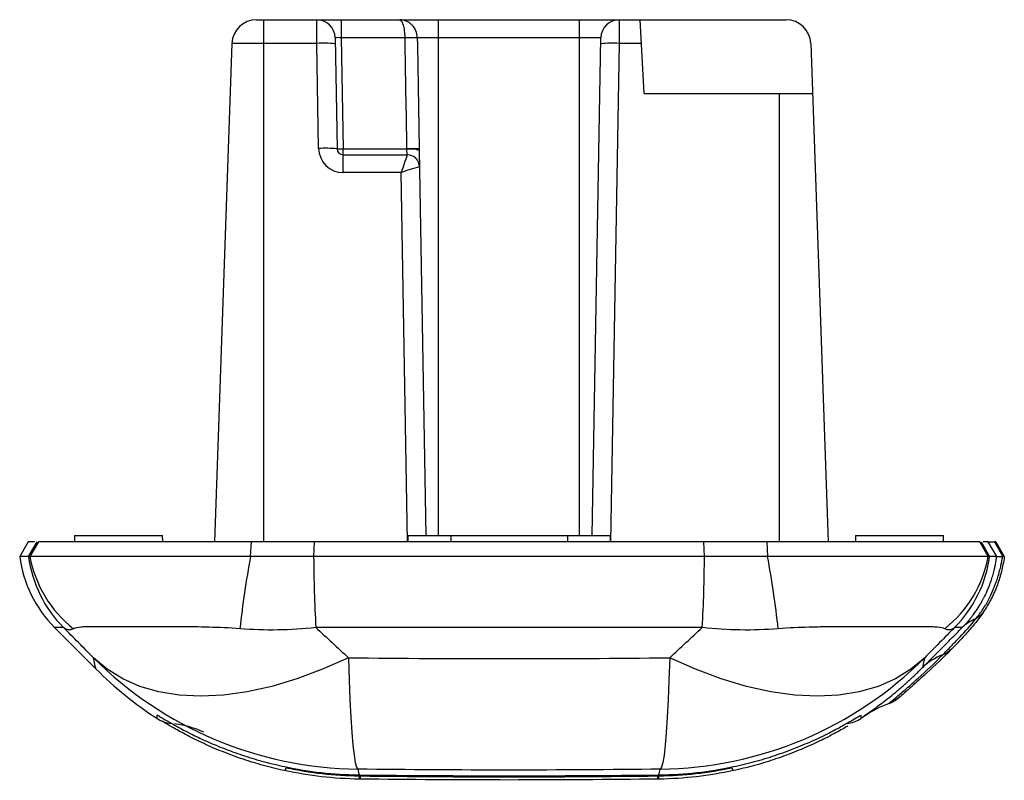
# Paper-space layout '_Right' of a CAD drawing. Header units: millimetres. Extents: x -237.9 to -157.7, y 135.3 to 197.3.
import ezdxf

# ---------------------------------------------------------------- set-up
doc = ezdxf.new("R2010")
doc.units = ezdxf.units.MM

psp = doc.layouts.new('_Right')

# ---------------------------------------------------------------- linework, layer by layer
at = {"color": 7, "linetype": 'Continuous', "lineweight": 25}
for p, q in [((-218.611, 197.275), (-175.477, 197.275)), ((-218.044, 197.275), (-218.044, 154.775)), ((-213.701, 195.345), (-213.71, 197.275)), ((-211.71, 197.275), (-211.71, 195.801)), ((-203.794, 155.275), (-203.794, 197.275)), ((-192.294, 155.275), (-192.294, 197.275)), ((-189.069, 197.275), (-189.078, 195.345)), ((-187.044, 191.275), (-187.358, 197.275)), ((-212.21, 195.801), (-212.052, 186.766)), ((-211.71, 195.801), (-211.552, 186.766)), ((-206.513, 195.801), (-211.71, 195.801)), ((-190.569, 195.801), (-205.515, 195.801)), ((-191.276, 155.275), (-190.569, 195.801)), ((-220.61, 195.345), (-222.026, 154.775)), ((-213.701, 195.345), (-220.61, 195.345)), ((-213.552, 186.792), (-213.701, 195.345)), ((-187.257, 195.345), (-189.078, 195.345)), ((-173.478, 195.345), (-172.061, 154.775)), ((-187.044, 191.275), (-173.336, 191.275)), ((-211.552, 184.827), (-211.552, 186.766)), ((-211.552, 186.766), (-206.361, 186.766)), ((-211.552, 186.275), (-206.335, 186.275)), ((-206.335, 186.275), (-206.358, 186.721)), ((-205.359, 186.631), (-204.811, 155.275)), ((-206.826, 184.827), (-211.552, 184.827)), ((-237.207, 154.775), (-237.9, 153.575)), ((-236.7, 154.775), (-237.207, 154.775)), ((-237.177, 153.575), (-236.484, 154.775)), ((-236.38, 154.775), (-237.072, 153.575)), ((-233.426, 155.275), (-233.435, 154.775)), ((-233.426, 155.275), (-226.261, 155.275)), ((-226.253, 154.775), (-226.261, 155.275)), ((-219.101, 153.575), (-219.028, 154.775)), ((-213.914, 154.774), (-213.958, 153.575)), ((-182.173, 154.775), (-213.914, 154.775)), ((-206.276, 155.275), (-206.285, 154.775)), ((-206.276, 155.275), (-189.811, 155.275)), ((-189.811, 155.275), (-189.803, 154.775)), ((-182.13, 153.575), (-182.173, 154.775)), ((-177.06, 154.775), (-176.987, 153.575)), ((-169.826, 155.275), (-169.835, 154.775)), ((-169.826, 155.275), (-162.661, 155.275)), ((-162.653, 154.775), (-162.661, 155.275)), ((-159.016, 153.575), (-159.708, 154.775)), ((-159.604, 154.775), (-158.911, 153.575)), ((-159.017, 154.775), (-159.428, 154.775)), ((-158.324, 153.575), (-159.017, 154.775)), ((-158.514, 154.775), (-157.841, 153.575)), ((-158.401, 154.775), (-157.708, 153.575)), ((-237.177, 153.575), (-237.9, 153.575)), ((-182.13, 153.575), (-213.958, 153.575)), ((-158.324, 153.575), (-158.911, 153.575)), ((-235.053, 147.784), (-231.695, 144.426)), ((-182.308, 147.784), (-213.78, 147.784)), ((-161.132, 147.784), (-161.758, 147.784)), ((-166.172, 142.165), (-166.159, 142.176)), ((-167.097, 141.611), (-167.024, 141.638))]:
    psp.add_line(p, q, dxfattribs=at)
at = {"color": 8, "linetype": 'Continuous', "lineweight": 25}
for p, q in [((-189.078, 195.345), (-189.786, 154.775)), ((-176.044, 191.275), (-176.044, 154.775)), ((-206.302, 154.775), (-206.826, 184.827)), ((-202.794, 155.275), (-202.794, 154.775)), ((-193.294, 155.275), (-193.294, 154.775)), ((-234.33, 147.784), (-235.053, 147.784)), ((-210.269, 135.677), (-210.257, 135.839)), ((-185.819, 135.677), (-185.831, 135.839))]:
    psp.add_line(p, q, dxfattribs=at)
at = {"color": 7, "linetype": 'Continuous', "lineweight": 25, "flags": 128}
for points in [[(-205.335, 185.292), (-205.335, 185.293), (-205.336, 185.293)], [(-211.127, 145.324), (-213.238, 144.383), (-215.326, 143.604), (-217.377, 142.992), (-219.375, 142.552), (-221.306, 142.286), (-223.157, 142.198), (-224.915, 142.286), (-226.567, 142.552), (-228.102, 142.992), (-229.508, 143.604), (-230.776, 144.383), (-231.897, 145.324)], [(-211.127, 145.324), (-211.069, 143.531), (-211.002, 141.911), (-210.928, 140.477), (-210.847, 139.239), (-210.759, 138.206), (-210.666, 137.385), (-210.568, 136.783), (-210.466, 136.404), (-210.36, 136.25)], [(-184.96, 145.324), (-185.019, 143.531), (-185.086, 141.911), (-185.16, 140.477), (-185.241, 139.239), (-185.328, 138.206), (-185.421, 137.385), (-185.519, 136.783), (-185.622, 136.404), (-185.728, 136.25)], [(-164.191, 145.324), (-165.312, 144.383), (-166.58, 143.604), (-167.986, 142.992), (-169.521, 142.552), (-171.173, 142.286), (-172.931, 142.198), (-174.782, 142.286), (-176.713, 142.552), (-178.711, 142.992), (-180.761, 143.604), (-182.849, 144.383), (-184.96, 145.324)], [(-168.538, 140.948), (-168.719, 140.823), (-169.388, 140.374)]]:
    psp.add_lwpolyline(points, dxfattribs=at)
at = {"color": 8, "linetype": 'Continuous', "lineweight": 25, "flags": 128}
psp.add_lwpolyline([(-226.492, 140.534), (-226.564, 140.574), (-226.695, 140.653)], dxfattribs=at)
at = {"color": 7, "linetype": 'Continuous', "lineweight": 25}
for centre, radius, start, end in [((-218.611, 195.275), 2, 90, 178), ((-213.71, 195.775), 1.5, 1, 90), ((-189.069, 195.775), 1.5, 90, 179), ((-175.477, 195.275), 2, 2, 90), ((-211.96, 193.419), 2.395, 84.0093, 95.9907), ((-206.014, 179.387), 16.421, 88.25866, 91.74134), ((-213.139, 184.575), 10.784, 85.01222, 92.98839), ((-189.64, 184.575), 10.784, 87.01161, 94.98778), ((-212.99, 176.023), 10.784, 85.01222, 92.98839), ((-211.552, 186.827), 2, 181, 270), ((-211.552, 186.775), 0.5, 181, 270), ((-211.802, 193.93), 7.168, 268.00162, 271.99838), ((-171.631, 173.696), 36.913, 160.0762, 162.44912), ((-205.861, 172.328), 14.446, 88.01687, 91.98313), ((-206.07, 184.32), 2.419, 72.89056, 96.84572), ((-206.336, 185.275), 1, 1.05072, 89.98358), ((-206.335, 185.275), 1, 1, 90), ((-202.158, 172.521), 13.162, 103.97327, 110.77489), ((-227.982, 154.855), 10, 187.35524, 225), ((-227.259, 154.855), 10, 187.35447, 224.99775), ((-227.45, 155.36), 9.786, 190.51229, 231.63965), ((-136.153, 138.361), 84.331, 169.6065, 173.65306), ((-102.257, 154.105), 111.702, 180.27208, 183.24414), ((-293.824, 154.105), 111.696, 356.75566, 359.7279), ((-259.93, 138.362), 84.327, 6.3467, 10.39347), ((-168.637, 155.36), 9.786, 308.36038, 349.48773), ((-168.829, 154.855), 10, 315.00225, 352.64553), ((-209.98, 167.248), 31, 225.00853, 269.29811), ((-186.108, 167.248), 31, 270.70195, 314.9914), ((-209.775, 166.346), 31, 225.00091, 236.91145), ((-225.328, 142.464), 2.5, 236.74699, 264.77356), ((-170.76, 142.464), 2.5, 275.28036, 303.28615), ((-226.271, 132.007), 8, 65.01938, 82.90722), ((-216.586, 136.403), 0.379, 314.64217, 351.12751), ((-179.501, 136.403), 0.379, 188.87257, 225.35973), ((-210.772, 135.657), 0.557, 337.40559, 1.93755), ((-210.72, 135.655), 0.588, 338.82126, 1.98204), ((-185.367, 135.655), 0.588, 178.01778, 201.18069), ((-185.316, 135.657), 0.557, 178.06228, 202.59646)]:
    psp.add_arc(centre, radius, start, end, dxfattribs=at)
for points, knots in [([(-206.513, 195.801), (-206.515, 196.001), (-206.528, 196.198), (-206.577, 196.558), (-206.612, 196.721), (-206.675, 196.922), (-206.697, 196.983), (-206.744, 197.087), (-206.768, 197.13), (-206.844, 197.237), (-206.897, 197.275), (-206.949, 197.275)], [0, 0, 0, 0, 0.25, 0.25, 0.5, 0.5, 0.625, 0.625, 0.75, 0.75, 1, 1, 1, 1]), ([(-205.515, 195.801), (-205.519, 195.999), (-205.561, 196.195), (-205.716, 196.555), (-205.827, 196.718), (-206.03, 196.921), (-206.104, 196.982), (-206.259, 197.086), (-206.34, 197.13), (-206.594, 197.238), (-206.774, 197.275), (-206.949, 197.275)], [0, 0, 0, 0, 0.25, 0.25, 0.5, 0.5, 0.625, 0.625, 0.75, 0.75, 1, 1, 1, 1]), ([(-206.361, 186.766), (-206.387, 188.272), (-206.413, 189.778), (-206.438, 191.284), (-206.464, 192.79), (-206.489, 194.295), (-206.513, 195.801)], [0, 0, 0, 0, 0.004519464, 0.004519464, 0.004519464, 0.009037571, 0.009037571, 0.009037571, 0.009037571]), ([(-205.515, 195.801), (-205.49, 194.295), (-205.465, 192.79), (-205.439, 191.284), (-205.413, 189.778), (-205.387, 188.272), (-205.361, 186.766)], [0, 0, 0, 0, 0.004517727, 0.004517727, 0.004517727, 0.00903678, 0.00903678, 0.00903678, 0.00903678]), ([(-219.028, 154.775), (-219.047, 154.775), (-219.066, 154.775), (-219.948, 154.775), (-220.815, 154.775), (-223.345, 154.775), (-224.954, 154.775), (-228.013, 154.775), (-229.394, 154.775), (-231.248, 154.775), (-231.831, 154.775), (-232.891, 154.775), (-233.371, 154.775), (-234.232, 154.775), (-234.614, 154.775), (-235.276, 154.775), (-235.549, 154.775), (-235.984, 154.775), (-236.145, 154.775), (-236.316, 154.775), (-236.359, 154.775), (-236.38, 154.775)], [0.00635372, 0.00635372, 0.00635372, 0.00635372, 0.0064126, 0.0064126, 0.00909731, 0.00909731, 0.01446672, 0.01446672, 0.01983613, 0.01983613, 0.02252083, 0.02252083, 0.02520554, 0.02520554, 0.02789024, 0.02789024, 0.03057495, 0.03057495, 0.03325965, 0.03325965, 0.03496005, 0.03496005, 0.03496005, 0.03496005]), ([(-213.914, 154.775), (-214.636, 154.775), (-215.357, 154.775), (-217.063, 154.775), (-218.047, 154.775), (-219.028, 154.775)], [0.010661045, 0.010661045, 0.010661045, 0.010661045, 0.012832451, 0.012832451, 0.015810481, 0.015810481, 0.015810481, 0.015810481]), ([(-177.06, 154.775), (-177.731, 154.775), (-178.403, 154.775), (-180.107, 154.775), (-181.14, 154.775), (-182.173, 154.775)], [0.005617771, 0.005617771, 0.005617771, 0.005617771, 0.00765544, 0.00765544, 0.010777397, 0.010777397, 0.010777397, 0.010777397]), ([(-159.708, 154.775), (-159.717, 154.775), (-159.732, 154.775), (-159.786, 154.775), (-159.835, 154.775), (-160.027, 154.775), (-160.213, 154.775), (-160.699, 154.775), (-160.999, 154.775), (-161.538, 154.775), (-161.733, 154.775), (-162.146, 154.775), (-162.365, 154.775), (-163.059, 154.775), (-163.571, 154.775), (-164.414, 154.775), (-164.707, 154.775), (-165.319, 154.775), (-165.637, 154.775), (-166.616, 154.775), (-167.304, 154.775), (-168.749, 154.775), (-169.507, 154.775), (-170.697, 154.775), (-171.102, 154.775), (-171.918, 154.775), (-172.33, 154.775), (-173.579, 154.775), (-174.428, 154.775), (-175.728, 154.775), (-176.165, 154.775), (-176.758, 154.775), (-176.909, 154.775), (-177.06, 154.775)], [0.00636697, 0.00636697, 0.00636697, 0.00636697, 0.00717322, 0.00717322, 0.00853988, 0.00853988, 0.0112732, 0.0112732, 0.01400652, 0.01400652, 0.01537318, 0.01537318, 0.01673984, 0.01673984, 0.01947315, 0.01947315, 0.02083981, 0.02083981, 0.02220647, 0.02220647, 0.02493979, 0.02493979, 0.02767311, 0.02767311, 0.02903977, 0.02903977, 0.03040643, 0.03040643, 0.03313975, 0.03313975, 0.03450641, 0.03450641, 0.03497274, 0.03497274, 0.03497274, 0.03497274]), ([(-237.072, 153.575), (-237.084, 153.575), (-237.107, 153.575), (-237.131, 153.575), (-237.151, 153.575), (-237.166, 153.575), (-237.173, 153.575), (-237.177, 153.575)], [0, 0, 0, 0, 0.219478, 0.428288, 0.62739, 0.817681, 1, 1, 1, 1]), ([(-219.101, 153.575), (-219.256, 153.575), (-219.571, 153.575), (-220.047, 153.575), (-220.535, 153.575), (-221.033, 153.575), (-221.542, 153.576), (-222.062, 153.576), (-222.593, 153.576), (-223.135, 153.575), (-223.686, 153.575), (-224.248, 153.575), (-224.817, 153.575), (-225.391, 153.575), (-226.219, 153.575), (-227.337, 153.575), (-228.758, 153.575), (-230.252, 153.575), (-232.174, 153.575), (-234.06, 153.575), (-235.433, 153.575), (-236.197, 153.575), (-236.581, 153.575), (-236.808, 153.575), (-236.94, 153.575), (-237.03, 153.575), (-237.058, 153.575), (-237.072, 153.575)], [0, 0, 0, 0, 0.016307, 0.033053, 0.05025, 0.067911, 0.08605, 0.104685, 0.123835, 0.14352, 0.163767, 0.184601, 0.206008, 0.227834, 0.250082, 0.301818, 0.360621, 0.426992, 0.50003, 0.639083, 0.74973, 0.814985, 0.874321, 0.907639, 0.939631, 0.970392, 1, 1, 1, 1]), ([(-213.958, 153.575), (-214.352, 153.575), (-215.163, 153.575), (-216.412, 153.575), (-217.732, 153.575), (-218.636, 153.575), (-219.101, 153.575)], [0, 0, 0, 0, 0.229931, 0.472088, 0.728165, 1, 1, 1, 1]), ([(-176.987, 153.575), (-177.3, 153.575), (-177.914, 153.575), (-178.819, 153.575), (-179.69, 153.575), (-180.529, 153.575), (-181.339, 153.575), (-181.869, 153.575), (-182.13, 153.575)], [0, 0, 0, 0, 0.183077, 0.358917, 0.528046, 0.690961, 0.848133, 1, 1, 1, 1]), ([(-159.016, 153.575), (-159.021, 153.575), (-159.033, 153.575), (-159.063, 153.575), (-159.101, 153.575), (-159.15, 153.575), (-159.21, 153.575), (-159.281, 153.575), (-159.364, 153.575), (-159.543, 153.575), (-159.887, 153.575), (-160.651, 153.575), (-162.023, 153.575), (-164.292, 153.575), (-167.111, 153.575), (-169.706, 153.575), (-171.77, 153.575), (-173.204, 153.575), (-174.359, 153.575), (-175.259, 153.575), (-176.131, 153.575), (-176.705, 153.575), (-176.987, 153.575)], [0, 0, 0, 0, 0.014587, 0.029452, 0.044601, 0.060046, 0.075796, 0.091863, 0.10826, 0.125, 0.184811, 0.25012, 0.36056, 0.499881, 0.638992, 0.749656, 0.814738, 0.874284, 0.90759, 0.939587, 0.970365, 1, 1, 1, 1]), ([(-161.132, 147.784), (-161.065, 147.853), (-160.935, 147.986), (-160.752, 148.189), (-160.584, 148.384), (-160.431, 148.571), (-160.293, 148.749), (-160.167, 148.917), (-160.055, 149.074), (-159.92, 149.271), (-159.769, 149.504), (-159.611, 149.766), (-159.479, 149.999), (-159.372, 150.201), (-159.286, 150.371), (-159.22, 150.507), (-159.137, 150.686), (-159.027, 150.936), (-158.888, 151.284), (-158.75, 151.671), (-158.62, 152.096), (-158.513, 152.509), (-158.431, 152.892), (-158.371, 153.231), (-158.34, 153.458), (-158.324, 153.572)], [0, 0, 0, 0, 0.054045, 0.104605, 0.151681, 0.195276, 0.235392, 0.272034, 0.305206, 0.334916, 0.391553, 0.441657, 0.485229, 0.522268, 0.552777, 0.576757, 0.594212, 0.64407, 0.696614, 0.75192, 0.810053, 0.871067, 0.914139, 0.957117, 1, 1, 1, 1]), ([(-157.708, 153.575), (-157.773, 153.122), (-157.852, 152.711), (-157.965, 152.249), (-157.989, 152.159), (-158.039, 151.977), (-158.065, 151.886), (-158.148, 151.613), (-158.208, 151.431), (-158.408, 150.888), (-158.567, 150.526), (-158.92, 149.835), (-159.111, 149.508), (-159.319, 149.189)], [0, 0, 0, 0, 0.25, 0.25, 0.3125, 0.3125, 0.375, 0.375, 0.5, 0.5, 0.75, 0.75, 1, 1, 1, 1]), ([(-158.911, 153.575), (-158.921, 153.575), (-158.941, 153.575), (-158.99, 153.575), (-159.016, 153.575)], [0, 0, 0, 0, 0.47115, 1, 1, 1, 1]), ([(-158.324, 153.575), (-158.324, 153.575), (-158.324, 153.575), (-158.324, 153.575), (-158.317, 153.575), (-158.161, 153.575), (-157.841, 153.575)], [0.000525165, 0.000525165, 0.000525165, 0.000525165, 0.000525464, 0.000525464, 0.000525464, 0.004571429, 0.004571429, 0.004571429, 0.004571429]), ([(-157.708, 153.575), (-157.709, 153.575), (-157.71, 153.575), (-157.721, 153.575), (-157.741, 153.575), (-157.777, 153.575), (-157.82, 153.575), (-157.841, 153.575)], [0, 0, 0, 0, 0.166726, 0.333362, 0.499978, 0.752348, 1, 1, 1, 1]), ([(-158.398, 151.414), (-158.343, 151.562), (-158.289, 151.718), (-158.185, 152.044), (-158.135, 152.215), (-158.089, 152.392)], [0, 0, 0, 0, 0.5, 0.5, 1, 1, 1, 1]), ([(-158.835, 150.36), (-158.753, 150.531), (-158.675, 150.704), (-158.567, 150.967), (-158.531, 151.055), (-158.481, 151.188), (-158.464, 151.233), (-158.431, 151.322), (-158.416, 151.366), (-158.398, 151.414)], [0, 0, 0, 0, 0.5, 0.5, 0.75, 0.75, 0.875, 0.875, 1, 1, 1, 1]), ([(-160.024, 148.499), (-159.813, 148.761), (-159.615, 149.029), (-159.341, 149.444), (-159.254, 149.584), (-159.09, 149.865), (-159.013, 150.006), (-158.941, 150.148)], [0, 0, 0, 0, 0.5, 0.5, 0.75, 0.75, 1, 1, 1, 1]), ([(-158.941, 150.148), (-158.941, 150.148), (-158.941, 150.148), (-158.941, 150.148), (-158.904, 150.219), (-158.87, 150.288), (-158.835, 150.36), (-158.835, 150.36), (-158.835, 150.36), (-158.835, 150.36)], [-0.00000006, -0.00000006, -0.00000006, -0.00000006, 0, 0, 0, 0.0003968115, 0.0003968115, 0.0003968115, 0.0003968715, 0.0003968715, 0.0003968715, 0.0003968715]), ([(-159.319, 149.189), (-159.514, 148.889), (-159.727, 148.591), (-160.182, 148.007), (-160.423, 147.718), (-160.681, 147.43)], [0, 0, 0, 0, 0.5, 0.5, 1, 1, 1, 1]), ([(-162.726, 145.56), (-162.498, 145.791), (-162.27, 146.027), (-161.809, 146.505), (-161.574, 146.748), (-160.876, 147.483), (-160.435, 147.979), (-160.024, 148.498)], [0, 0, 0, 0, 0.25, 0.25, 0.5, 0.5, 1, 1, 1, 1]), ([(-219.968, 147.683), (-220.828, 147.75), (-221.663, 147.786), (-223.288, 147.832), (-224.081, 147.84), (-225.587, 147.847), (-226.304, 147.846), (-227.328, 147.844), (-227.661, 147.844), (-228.303, 147.843), (-228.613, 147.842), (-229.508, 147.843), (-230.06, 147.845), (-231.071, 147.848), (-231.524, 147.85), (-232.115, 147.845), (-232.298, 147.843), (-232.633, 147.832), (-232.786, 147.825), (-233.194, 147.791), (-233.398, 147.754), (-233.524, 147.687)], [0, 0, 0, 0, 0.125, 0.125, 0.25, 0.25, 0.375, 0.375, 0.4375, 0.4375, 0.5, 0.5, 0.625, 0.625, 0.75, 0.75, 0.8125, 0.8125, 0.875, 0.875, 1, 1, 1, 1]), ([(-162.564, 147.687), (-162.69, 147.754), (-162.893, 147.791), (-163.3, 147.824), (-163.453, 147.832), (-163.789, 147.842), (-163.972, 147.845), (-164.564, 147.85), (-165.015, 147.848), (-166.025, 147.845), (-166.579, 147.843), (-167.474, 147.842), (-167.783, 147.843), (-168.425, 147.844), (-168.757, 147.844), (-169.783, 147.846), (-170.5, 147.847), (-171.628, 147.842), (-172.012, 147.839), (-172.799, 147.828), (-173.202, 147.82), (-174.424, 147.786), (-175.26, 147.75), (-176.12, 147.683)], [0, 0, 0, 0, 0.125, 0.125, 0.1875, 0.1875, 0.25, 0.25, 0.375, 0.375, 0.5, 0.5, 0.5625, 0.5625, 0.625, 0.625, 0.75, 0.75, 0.8125, 0.8125, 0.875, 0.875, 1, 1, 1, 1]), ([(-164.371, 144.523), (-164.238, 144.657), (-163.975, 144.921), (-163.672, 145.226), (-163.472, 145.428), (-163.356, 145.545), (-163.203, 145.699), (-163.014, 145.89), (-162.731, 146.174), (-162.403, 146.505), (-162.071, 146.84), (-161.807, 147.105), (-161.583, 147.331), (-161.36, 147.555), (-161.207, 147.709), (-161.132, 147.784)], [0, 0, 0, 0, 0.126524, 0.250431, 0.275837, 0.313557, 0.3636, 0.425971, 0.500672, 0.645698, 0.750823, 0.818086, 0.881948, 0.942536, 1, 1, 1, 1]), ([(-160.681, 147.43), (-160.893, 147.194), (-161.108, 146.958), (-161.552, 146.486), (-161.778, 146.251), (-162.006, 146.02)], [0, 0, 0, 0, 0.5, 0.5, 1, 1, 1, 1]), ([(-162.007, 146.019), (-162.685, 145.331), (-163.372, 144.683), (-164.324, 143.811), (-164.629, 143.536), (-165.044, 143.165), (-165.175, 143.048), (-165.413, 142.836), (-165.522, 142.74), (-165.796, 142.496), (-165.911, 142.395), (-166.061, 142.263), (-166.099, 142.229), (-166.173, 142.164), (-166.172, 142.165), (-166.172, 142.165)], [0, 0, 0, 0, 0.25, 0.25, 0.375, 0.375, 0.4375, 0.4375, 0.5, 0.5, 0.625, 0.625, 0.75, 0.75, 1, 1, 1, 1]), ([(-167.103, 141.606), (-167.105, 141.605), (-167.114, 141.601), (-167.033, 141.673), (-166.989, 141.711), (-166.807, 141.862), (-166.667, 141.977), (-166.349, 142.242), (-166.226, 142.345), (-165.961, 142.569), (-165.818, 142.691), (-165.372, 143.076), (-165.053, 143.357), (-164.076, 144.239), (-163.394, 144.881), (-162.726, 145.56)], [0, 0, 0, 0, 0.25, 0.25, 0.375, 0.375, 0.5, 0.5, 0.5625, 0.5625, 0.625, 0.625, 0.75, 0.75, 1, 1, 1, 1]), ([(-169.131, 140.568), (-169.132, 140.568), (-169.135, 140.568), (-169.129, 140.574), (-169.115, 140.585), (-169.093, 140.602), (-169.047, 140.636), (-168.947, 140.707), (-168.746, 140.848), (-168.505, 141.019), (-168.231, 141.216), (-167.835, 141.507), (-167.355, 141.873), (-166.826, 142.294), (-166.266, 142.76), (-165.639, 143.309), (-164.998, 143.902), (-164.582, 144.314), (-164.374, 144.519)], [0, 0, 0, 0, 0.056292, 0.108028, 0.155215, 0.197858, 0.235967, 0.329233, 0.409327, 0.457559, 0.503977, 0.567766, 0.639127, 0.692411, 0.761403, 0.841434, 0.920966, 1, 1, 1, 1]), ([(-167.072, 141.617), (-167.01, 141.64), (-166.845, 141.701), (-166.623, 141.827), (-166.428, 141.957), (-166.343, 142.023), (-166.315, 142.045)], [0, 0, 0, 0, 0.223189, 0.592686, 0.867122, 1, 1, 1, 1]), ([(-167.327, 141.519), (-167.28, 141.537), (-167.201, 141.569), (-167.115, 141.603), (-167.08, 141.616)], [0, 0, 0, 0, 0.584847, 1, 1, 1, 1]), ([(-226.645, 140.626), (-226.628, 140.617), (-226.582, 140.594), (-226.219, 140.375), (-225.556, 139.984), (-224.711, 139.517), (-223.716, 139.006), (-222.587, 138.475), (-221.157, 137.879), (-219.605, 137.328), (-217.991, 136.84), (-216.868, 136.583), (-216.316, 136.457)], [0, 0, 0, 0, 0.061098, 0.162672, 0.277649, 0.392698, 0.464362, 0.574877, 0.6854, 0.791392, 0.897371, 1, 1, 1, 1]), ([(-179.772, 136.457), (-179.191, 136.591), (-178.028, 136.858), (-176.317, 137.379), (-174.678, 137.977), (-173.145, 138.632), (-171.815, 139.282), (-170.761, 139.854), (-170.023, 140.282), (-169.552, 140.567), (-169.488, 140.6), (-169.459, 140.615)], [0, 0, 0, 0, 0.108365, 0.216748, 0.335169, 0.453596, 0.575889, 0.698128, 0.806128, 0.91407, 1, 1, 1, 1]), ([(-216.32, 136.133), (-216.9, 136.268), (-218.059, 136.538), (-219.767, 137.066), (-221.406, 137.672), (-222.944, 138.339), (-224.286, 139.007), (-225.327, 139.583), (-225.995, 139.98), (-226.21, 140.114), (-226.284, 140.16)], [0, 0, 0, 0, 0.124837, 0.249696, 0.386761, 0.523834, 0.666553, 0.809206, 0.933767, 1, 1, 1, 1]), ([(-170.45, 139.771), (-170.492, 139.746), (-170.759, 139.585), (-171.393, 139.23), (-172.384, 138.713), (-173.528, 138.167), (-174.958, 137.564), (-176.51, 137.006), (-178.114, 136.516), (-179.225, 136.259), (-179.767, 136.133)], [0, 0, 0, 0, 0.028792, 0.183729, 0.282796, 0.431388, 0.579991, 0.722315, 0.864621, 1, 1, 1, 1]), ([(-210.269, 135.677), (-211.269, 135.692), (-212.264, 135.756), (-214.247, 135.978), (-215.235, 136.138), (-216.212, 136.344)], [0, 0, 0, 0, 0.5, 0.5, 1, 1, 1, 1]), ([(-179.875, 136.344), (-180.853, 136.138), (-181.838, 135.979), (-183.82, 135.756), (-184.819, 135.692), (-185.819, 135.677)], [0, 0, 0, 0, 0.5, 0.5, 1, 1, 1, 1]), ([(-185.836, 135.785), (-185.828, 135.785), (-185.819, 135.785), (-185.81, 135.786), (-185.791, 135.786), (-185.772, 135.786), (-185.753, 135.786)], [0, 0, 0, 0, 0.00002584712, 0.00002584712, 0.00002584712, 0.00008342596, 0.00008342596, 0.00008342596, 0.00008342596]), ([(-210.172, 135.442), (-210.18, 135.442), (-210.189, 135.443), (-210.198, 135.443), (-210.218, 135.443), (-210.237, 135.443), (-210.257, 135.443)], [0, 0, 0, 0, 0.00002589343, 0.00002589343, 0.00002589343, 0.00008578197, 0.00008578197, 0.00008578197, 0.00008578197])]:
    psp.add_open_spline(points, degree=3, knots=knots, dxfattribs=at)
for points in [[(-206.358, 186.721), (-206.359, 186.736), (-206.36, 186.751), (-206.361, 186.766)], [(-205.361, 186.766), (-205.36, 186.721), (-205.359, 186.676), (-205.359, 186.631)], [(-159.017, 154.775), (-159.009, 154.775), (-158.848, 154.775), (-158.514, 154.775)], [(-158.401, 154.775), (-158.401, 154.775), (-158.436, 154.775), (-158.514, 154.775)], [(-157.978, 152.85), (-157.927, 153.082), (-157.881, 153.324), (-157.841, 153.575)], [(-158.089, 152.392), (-158.048, 152.542), (-158.014, 152.69), (-157.978, 152.85)], [(-159.319, 149.188), (-159.499, 148.913), (-159.739, 148.677), (-160.024, 148.498)], [(-160.025, 148.498), (-160.452, 148.328), (-160.826, 148.087), (-161.132, 147.784)], [(-231.897, 145.324), (-232.707, 146.143), (-233.518, 146.963), (-234.33, 147.784)], [(-233.524, 147.687), (-233.809, 147.534), (-234.079, 147.555), (-234.33, 147.784)], [(-213.78, 147.784), (-215.846, 147.547), (-217.909, 147.525), (-219.968, 147.683)], [(-213.78, 147.784), (-212.895, 146.962), (-212.011, 146.143), (-211.127, 145.324)], [(-184.96, 145.324), (-184.077, 146.143), (-183.193, 146.962), (-182.308, 147.784)], [(-176.12, 147.683), (-178.178, 147.525), (-180.241, 147.547), (-182.308, 147.784)], [(-161.758, 147.784), (-162.57, 146.963), (-163.381, 146.143), (-164.191, 145.324)], [(-161.758, 147.784), (-162.009, 147.555), (-162.279, 147.534), (-162.564, 147.687)], [(-162.007, 146.019), (-162.206, 145.817), (-162.45, 145.661), (-162.725, 145.56)], [(-211.127, 145.324), (-202.405, 145.231), (-193.683, 145.231), (-184.96, 145.324)], [(-162.726, 145.559), (-163.354, 145.33), (-163.92, 144.972), (-164.374, 144.519)], [(-164.191, 145.324), (-164.281, 144.922), (-164.341, 144.655), (-164.371, 144.523)], [(-166.172, 142.165), (-166.445, 141.924), (-166.762, 141.734), (-167.103, 141.606)], [(-167.103, 141.606), (-167.815, 141.339), (-168.499, 140.988), (-169.131, 140.568)], [(-216.316, 136.457), (-214.349, 136.04), (-212.346, 135.816), (-210.335, 135.786)], [(-185.753, 135.786), (-183.741, 135.816), (-181.738, 136.04), (-179.772, 136.457)], [(-210.257, 135.443), (-212.297, 135.474), (-214.328, 135.705), (-216.32, 136.133)], [(-185.728, 136.25), (-193.939, 136.154), (-202.149, 136.154), (-210.36, 136.25)], [(-210.36, 136.25), (-210.317, 136.067), (-210.281, 135.912), (-210.251, 135.785)], [(-210.335, 135.786), (-210.307, 135.786), (-210.279, 135.786), (-210.251, 135.785)], [(-210.215, 135.676), (-210.233, 135.677), (-210.251, 135.677), (-210.269, 135.677)], [(-210.251, 135.785), (-202.116, 135.689), (-193.972, 135.689), (-185.836, 135.785)], [(-210.132, 135.675), (-210.16, 135.676), (-210.187, 135.676), (-210.215, 135.676)], [(-185.955, 135.675), (-194.013, 135.579), (-202.075, 135.579), (-210.132, 135.675)], [(-185.873, 135.676), (-185.9, 135.676), (-185.928, 135.676), (-185.955, 135.675)], [(-185.819, 135.677), (-185.837, 135.677), (-185.855, 135.677), (-185.873, 135.676)], [(-185.836, 135.785), (-185.807, 135.912), (-185.771, 136.067), (-185.728, 136.25)], [(-179.767, 136.133), (-181.76, 135.705), (-183.791, 135.474), (-185.83, 135.443)], [(-185.916, 135.442), (-193.998, 135.346), (-202.089, 135.346), (-210.172, 135.442)], [(-185.83, 135.443), (-185.859, 135.443), (-185.887, 135.443), (-185.916, 135.442)]]:
    psp.add_open_spline(points, degree=3, dxfattribs=at)
at = {"color": 8, "linetype": 'Continuous', "lineweight": 25}
psp.add_open_spline([(-231.695, 144.426), (-231.695, 144.426), (-231.762, 144.725), (-231.897, 145.324)], degree=3, dxfattribs=at)
for points, knots in [([(-226.692, 140.384), (-226.692, 140.378), (-226.692, 140.37), (-226.693, 140.388), (-226.693, 140.436), (-226.694, 140.566), (-226.695, 140.653)], [0, 0, 0, 0, 0.130777, 0.19786, 0.466189, 1, 1, 1, 1]), ([(-169.393, 140.653), (-169.394, 140.568), (-169.394, 140.473), (-169.395, 140.402), (-169.395, 140.366), (-169.395, 140.38), (-169.395, 140.386)], [0, 0, 0, 0, 0.513339, 0.580421, 0.848751, 1, 1, 1, 1])]:
    psp.add_open_spline(points, degree=3, knots=knots, dxfattribs=at)

doc.saveas('drawing.dxf')
